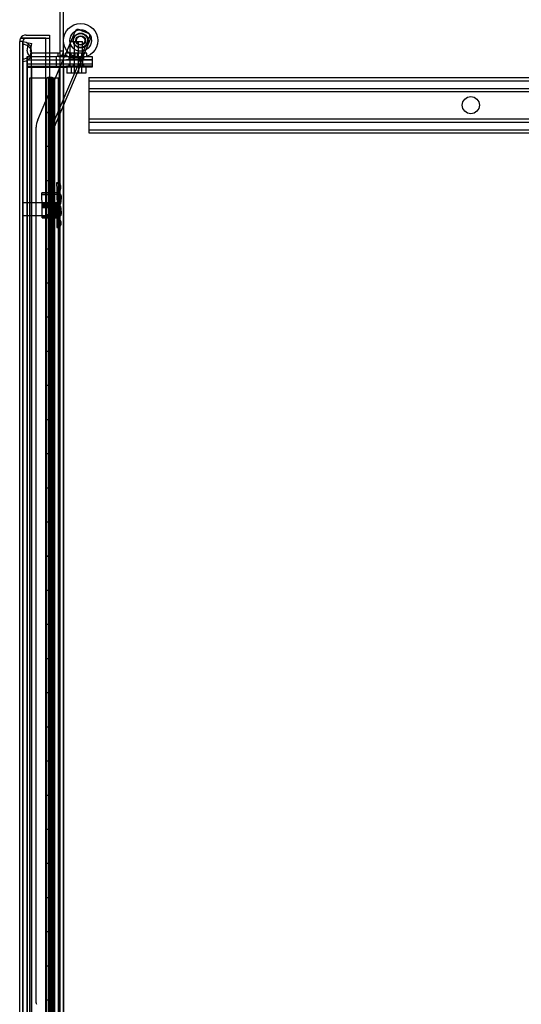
# Model space of a CAD drawing. Header units: inches. Extents: x 1 to 359, y -2 to 239.
# Tile 5 of 99: x 17 to 32, y 113 to 142. Entities that reach past the tile are written whole.
import ezdxf
from ezdxf.enums import TextEntityAlignment as Align
from ezdxf.lldxf.tags import DXFTag

# ---------------------------------------------------------------- set-up
doc = ezdxf.new("R2010")
doc.units = ezdxf.units.IN
doc.header["$MEASUREMENT"] = 0
for name, color, linetype in [('COM53964-2', 7, 'Continuous'), ('COM54746-60', 7, 'Continuous'), ('COM70098', 7, 'Continuous'), ('COM70220', 7, 'Continuous'), ('COM70739-9', 7, 'Continuous'), ('COM70839-3', 7, 'Continuous'), ('COM71196-6', 7, 'Continuous'), ('COM71197-1', 7, 'Continuous'), ('COM71302-1', 7, 'Continuous'), ('Default', 7, 'Continuous'), ('GSK87756', 7, 'Continuous'), ('NTS18147', 7, 'Continuous'), ('NTS86070', 7, 'Continuous'), ('ROL87452', 7, 'Continuous'), ('RVT17786', 7, 'Continuous'), ('SCC180005', 7, 'Continuous'), ('STD26122', 7, 'Continuous'), ('WAF25376', 7, 'Continuous'), ('WAM30038', 7, 'Continuous')]:
    doc.layers.add(name, color=color, linetype=linetype)
doc.styles.add('SEACAD_Times_New_Roman', font='times.ttf')
tags = doc.linetypes.add('HIDDEN2', pattern=[0.1875, 0.125, -0.0625]).pattern_tags.tags
tags[6:7] = [DXFTag(74, 4), DXFTag(75, 0), DXFTag(340, '0'), DXFTag(46, 0.0), DXFTag(50, 0.0), DXFTag(44, 0.0), DXFTag(45, 0.0)]
tags[4:5] = [DXFTag(74, 4), DXFTag(75, 0), DXFTag(340, '0'), DXFTag(46, 0.0), DXFTag(50, 0.0), DXFTag(44, 0.0), DXFTag(45, 0.0)]
doc.dimstyles.new('HAMMOND_(STH_-_540x360)', dxfattribs={"dimtxt": 2, "dimasz": 2.5, "dimexe": 1, "dimexo": 1, "dimgap": 0.5, "dimtad": 0, "dimtih": 1, "dimtoh": 1, "dimzin": 0, "dimdsep": 46, "dimtxsty": 'SEACAD_Times_New_Roman', "dimblk1": '_SE_FILLED', "dimblk2": '_SE_FILLED', "dimsah": 1, "dimcen": 1, "dimadec": 0, "dimazin": 0, "dimtfac": 0.8, "dimtofl": 0, "dimtmove": 0, "dimatfit": 3, "dimfxl": 1, "dimtolj": 1, "dimtzin": 0, "dimarcsym": 0})

# ---------------------------------------------------------------- blocks, each defined once
blk = doc.blocks.new('SE1')
at = {"layer": 'COM53964-2', "color": 7, "linetype": 'HIDDEN2'}
for p, q in [((19.055, 139.846), (19.055, 139.708)), ((19.055, 139.846), (41.43, 139.846)), ((19.055, 139.751), (41.43, 139.751)), ((19.055, 139.708), (19.055, 138.359)), ((19.055, 139.527), (41.43, 139.527)), ((19.055, 139.432), (41.43, 139.432)), ((19.055, 138.635), (41.43, 138.635)), ((19.055, 138.54), (41.43, 138.54)), ((19.055, 138.359), (19.055, 138.221)), ((19.055, 138.316), (41.43, 138.316)), ((19.055, 138.221), (41.43, 138.221))]:
    blk.add_line(p, q, dxfattribs=at)
blk.add_circle((30.242, 139.034), 0.25, dxfattribs=at)
at = {"layer": 'COM54746-60', "color": 7, "linetype": 'HIDDEN2'}
for p, q in [((17.796, 139.821), (17.31, 139.821)), ((17.31, 139.821), (17.31, 79.821)), ((17.852, 139.83), (17.852, 139.856)), ((17.852, 139.856), (17.902, 139.856)), ((17.902, 139.83), (17.852, 139.83)), ((17.86, 139.821), (17.86, 138.821)), ((17.865, 139.83), (17.865, 139.821)), ((17.865, 139.821), (17.865, 138.821)), ((17.902, 139.856), (17.927, 139.856)), ((17.902, 139.83), (17.927, 139.83)), ((17.904, 138.821), (17.904, 139.821)), ((17.91, 138.821), (17.91, 139.821)), ((17.915, 139.821), (17.915, 138.821)), ((17.927, 139.856), (17.977, 139.856)), ((17.977, 139.83), (17.927, 139.83)), ((17.956, 139.821), (17.956, 138.821)), ((17.965, 139.821), (17.965, 139.83)), ((17.965, 138.821), (17.965, 139.821)), ((17.97, 138.821), (17.97, 139.821)), ((17.977, 139.856), (17.977, 139.83)), ((18.032, 138.821), (18.032, 139.821)), ((18.041, 139.821), (18.041, 138.821)), ((18.045, 138.821), (18.045, 139.821)), ((18.05, 138.821), (18.05, 139.821)), ((18.151, 139.821), (18.151, 79.821)), ((17.86, 138.821), (17.86, 137.82)), ((17.865, 138.821), (17.865, 79.821)), ((17.904, 138.821), (17.904, 137.82)), ((17.91, 138.821), (17.91, 137.82)), ((17.915, 137.821), (17.915, 138.821)), ((17.956, 137.821), (17.956, 138.821)), ((17.965, 79.821), (17.965, 138.821)), ((17.97, 137.82), (17.97, 138.821)), ((18.001, 137.821), (18.001, 138.821)), ((18.05, 138.821), (18.045, 138.821)), ((18.05, 137.821), (18.05, 138.821)), ((17.86, 137.822), (17.798, 137.822)), ((17.86, 137.822), (17.904, 137.822)), ((17.86, 137.821), (17.86, 136.821)), ((18.032, 137.822), (17.904, 137.822)), ((17.904, 136.821), (17.904, 137.82)), ((17.91, 136.821), (17.91, 137.82)), ((17.915, 137.821), (17.915, 136.821)), ((17.956, 137.821), (17.956, 136.821)), ((17.97, 136.821), (17.97, 137.82)), ((18.032, 137.82), (18.032, 137.821)), ((18.032, 136.821), (18.032, 137.82)), ((18.041, 137.821), (18.041, 136.821)), ((18.045, 136.821), (18.045, 137.821)), ((18.05, 137.821), (18.045, 137.821)), ((18.05, 136.821), (18.05, 137.821)), ((17.86, 136.821), (17.86, 135.82)), ((17.904, 136.821), (17.904, 135.82)), ((17.91, 136.821), (17.91, 135.82)), ((17.915, 135.821), (17.915, 136.821)), ((17.956, 135.821), (17.956, 136.821)), ((17.97, 135.82), (17.97, 136.821)), ((18.001, 135.821), (18.001, 136.821)), ((18.05, 136.821), (18.045, 136.821)), ((18.05, 135.821), (18.05, 136.821)), ((18.213, 136.973), (18.151, 136.973)), ((18.151, 136.669), (18.213, 136.669)), ((17.86, 135.822), (17.798, 135.822)), ((17.86, 135.822), (17.904, 135.822)), ((17.86, 135.821), (17.86, 134.821)), ((18.032, 135.822), (17.904, 135.822)), ((17.915, 135.821), (17.915, 134.821)), ((17.956, 135.821), (17.956, 134.821)), ((18.032, 135.82), (18.032, 135.821)), ((18.041, 135.821), (18.041, 134.821)), ((18.045, 134.821), (18.045, 135.821)), ((18.05, 135.821), (18.045, 135.821)), ((18.05, 134.821), (18.05, 135.821)), ((17.904, 134.821), (17.904, 135.82)), ((17.91, 134.821), (17.91, 135.82)), ((17.97, 134.821), (17.97, 135.82)), ((18.032, 134.821), (18.032, 135.82)), ((17.86, 134.821), (17.86, 133.82)), ((17.904, 134.821), (17.904, 133.82)), ((17.91, 134.821), (17.91, 133.82)), ((17.915, 133.821), (17.915, 134.821)), ((17.956, 133.821), (17.956, 134.821)), ((17.97, 133.82), (17.97, 134.821)), ((18.001, 133.821), (18.001, 134.821)), ((18.05, 134.821), (18.045, 134.821)), ((18.05, 133.821), (18.05, 134.821)), ((17.86, 133.822), (17.798, 133.822)), ((17.86, 133.822), (17.904, 133.822)), ((17.86, 133.821), (17.86, 132.821)), ((18.032, 133.822), (17.904, 133.822)), ((17.904, 132.821), (17.904, 133.82)), ((17.91, 132.821), (17.91, 133.82)), ((17.915, 133.821), (17.915, 132.821)), ((17.956, 133.821), (17.956, 132.821)), ((17.97, 132.821), (17.97, 133.82)), ((18.032, 133.82), (18.032, 133.821)), ((18.032, 132.821), (18.032, 133.82)), ((18.041, 133.821), (18.041, 132.821)), ((18.045, 132.821), (18.045, 133.821)), ((18.05, 133.821), (18.045, 133.821)), ((18.05, 132.821), (18.05, 133.821)), ((17.86, 132.821), (17.86, 131.82)), ((17.904, 132.821), (17.904, 131.82)), ((17.91, 132.821), (17.91, 131.82)), ((17.915, 131.821), (17.915, 132.821)), ((17.956, 131.821), (17.956, 132.821)), ((17.97, 131.82), (17.97, 132.821)), ((18.001, 131.821), (18.001, 132.821)), ((18.05, 132.821), (18.045, 132.821)), ((18.05, 131.821), (18.05, 132.821)), ((17.86, 131.822), (17.798, 131.822)), ((17.86, 131.822), (17.904, 131.822)), ((17.86, 131.821), (17.86, 130.821)), ((18.032, 131.822), (17.904, 131.822)), ((17.904, 130.821), (17.904, 131.82)), ((17.91, 130.821), (17.91, 131.82)), ((17.915, 131.821), (17.915, 130.821)), ((17.956, 131.821), (17.956, 130.821)), ((17.97, 130.821), (17.97, 131.82)), ((18.032, 131.82), (18.032, 131.821)), ((18.032, 130.821), (18.032, 131.82)), ((18.041, 131.821), (18.041, 130.821)), ((18.045, 130.821), (18.045, 131.821)), ((18.05, 131.821), (18.045, 131.821)), ((18.05, 130.821), (18.05, 131.821)), ((18.213, 130.973), (18.151, 130.973)), ((17.86, 130.821), (17.86, 129.82)), ((17.904, 130.821), (17.904, 129.82)), ((17.91, 130.821), (17.91, 129.82)), ((17.915, 129.821), (17.915, 130.821)), ((17.956, 129.821), (17.956, 130.821)), ((17.97, 129.82), (17.97, 130.821)), ((18.001, 129.821), (18.001, 130.821)), ((18.05, 130.821), (18.045, 130.821)), ((18.05, 129.821), (18.05, 130.821)), ((18.151, 130.669), (18.213, 130.669)), ((17.86, 129.822), (17.798, 129.822)), ((17.86, 129.822), (17.904, 129.822)), ((17.86, 129.821), (17.86, 128.821)), ((18.032, 129.822), (17.904, 129.822)), ((17.904, 128.821), (17.904, 129.82)), ((17.91, 128.821), (17.91, 129.82)), ((17.915, 129.821), (17.915, 128.821)), ((17.956, 129.821), (17.956, 128.821)), ((17.97, 128.821), (17.97, 129.82)), ((18.032, 129.82), (18.032, 129.821)), ((18.032, 128.821), (18.032, 129.82)), ((18.041, 129.821), (18.041, 128.821)), ((18.045, 128.821), (18.045, 129.821)), ((18.05, 129.821), (18.045, 129.821)), ((18.05, 128.821), (18.05, 129.821)), ((17.86, 128.821), (17.86, 127.82)), ((17.904, 128.821), (17.904, 127.82)), ((17.91, 128.821), (17.91, 127.82)), ((17.915, 127.821), (17.915, 128.821)), ((17.956, 127.821), (17.956, 128.821)), ((17.97, 127.82), (17.97, 128.821)), ((18.001, 127.821), (18.001, 128.821)), ((18.05, 128.821), (18.045, 128.821)), ((18.05, 127.821), (18.05, 128.821)), ((17.86, 127.822), (17.798, 127.822)), ((17.86, 127.822), (17.904, 127.822)), ((17.86, 127.821), (17.86, 126.821)), ((18.032, 127.822), (17.904, 127.822)), ((17.904, 126.821), (17.904, 127.82)), ((17.91, 126.821), (17.91, 127.82)), ((17.915, 127.821), (17.915, 126.821)), ((17.956, 127.821), (17.956, 126.821)), ((17.97, 126.821), (17.97, 127.82)), ((18.032, 127.82), (18.032, 127.821)), ((18.032, 126.821), (18.032, 127.82)), ((18.041, 127.821), (18.041, 126.821)), ((18.045, 126.821), (18.045, 127.821)), ((18.05, 127.821), (18.045, 127.821)), ((18.05, 126.821), (18.05, 127.821)), ((17.86, 126.821), (17.86, 125.82)), ((17.904, 126.821), (17.904, 125.82)), ((17.91, 126.821), (17.91, 125.82)), ((17.915, 125.821), (17.915, 126.821)), ((17.956, 125.821), (17.956, 126.821)), ((17.97, 125.82), (17.97, 126.821)), ((18.001, 125.821), (18.001, 126.821)), ((18.05, 126.821), (18.045, 126.821)), ((18.05, 125.821), (18.05, 126.821)), ((17.86, 125.822), (17.798, 125.822)), ((17.86, 125.822), (17.904, 125.822)), ((17.86, 125.821), (17.86, 124.821)), ((18.032, 125.822), (17.904, 125.822)), ((17.904, 124.821), (17.904, 125.82)), ((17.91, 124.821), (17.91, 125.82)), ((17.915, 125.821), (17.915, 124.821)), ((17.956, 125.821), (17.956, 124.821)), ((17.97, 124.821), (17.97, 125.82)), ((18.032, 125.82), (18.032, 125.821)), ((18.032, 124.821), (18.032, 125.82)), ((18.041, 125.821), (18.041, 124.821)), ((18.045, 124.821), (18.045, 125.821)), ((18.05, 125.821), (18.045, 125.821)), ((18.05, 124.821), (18.05, 125.821)), ((18.213, 124.973), (18.151, 124.973)), ((17.86, 124.821), (17.86, 123.82)), ((17.904, 124.821), (17.904, 123.82)), ((17.91, 124.821), (17.91, 123.82)), ((17.915, 123.821), (17.915, 124.821)), ((17.956, 123.821), (17.956, 124.821)), ((17.97, 123.82), (17.97, 124.821)), ((18.001, 123.821), (18.001, 124.821)), ((18.05, 124.821), (18.045, 124.821)), ((18.05, 123.821), (18.05, 124.821)), ((18.151, 124.669), (18.213, 124.669)), ((17.86, 123.822), (17.798, 123.822)), ((17.86, 123.822), (17.904, 123.822)), ((17.86, 123.821), (17.86, 122.821)), ((18.032, 123.822), (17.904, 123.822)), ((17.904, 122.821), (17.904, 123.82)), ((17.91, 122.821), (17.91, 123.82)), ((17.915, 123.821), (17.915, 122.821)), ((17.956, 123.821), (17.956, 122.821)), ((17.97, 122.821), (17.97, 123.82)), ((18.032, 123.82), (18.032, 123.821)), ((18.032, 122.821), (18.032, 123.82)), ((18.041, 123.821), (18.041, 122.821)), ((18.045, 122.821), (18.045, 123.821)), ((18.05, 123.821), (18.045, 123.821)), ((18.05, 122.821), (18.05, 123.821)), ((17.86, 122.821), (17.86, 121.82)), ((17.904, 122.821), (17.904, 121.82)), ((17.91, 122.821), (17.91, 121.82)), ((17.915, 121.821), (17.915, 122.821)), ((17.956, 121.821), (17.956, 122.821)), ((17.97, 121.82), (17.97, 122.821)), ((18.001, 121.821), (18.001, 122.821)), ((18.05, 122.821), (18.045, 122.821)), ((18.05, 121.821), (18.05, 122.821)), ((17.86, 121.822), (17.798, 121.822)), ((17.86, 121.822), (17.904, 121.822)), ((17.86, 121.821), (17.86, 120.821)), ((18.032, 121.822), (17.904, 121.822)), ((17.904, 120.821), (17.904, 121.82)), ((17.91, 120.821), (17.91, 121.82)), ((17.915, 121.821), (17.915, 120.821)), ((17.956, 121.821), (17.956, 120.821)), ((17.97, 120.821), (17.97, 121.82)), ((18.032, 121.82), (18.032, 121.821)), ((18.032, 120.821), (18.032, 121.82)), ((18.041, 121.821), (18.041, 120.821)), ((18.045, 120.821), (18.045, 121.821)), ((18.05, 121.821), (18.045, 121.821)), ((18.05, 120.821), (18.05, 121.821)), ((17.86, 120.821), (17.86, 119.82)), ((17.904, 120.821), (17.904, 119.82)), ((17.91, 120.821), (17.91, 119.82)), ((17.915, 119.821), (17.915, 120.821)), ((17.956, 119.821), (17.956, 120.821)), ((17.97, 119.82), (17.97, 120.821)), ((18.001, 119.821), (18.001, 120.821)), ((18.05, 120.821), (18.045, 120.821)), ((18.05, 119.821), (18.05, 120.821)), ((17.86, 119.822), (17.798, 119.822)), ((17.86, 119.822), (17.904, 119.822)), ((17.86, 119.821), (17.86, 118.821)), ((18.032, 119.822), (17.904, 119.822)), ((17.904, 118.821), (17.904, 119.82)), ((17.91, 118.821), (17.91, 119.82)), ((17.915, 119.821), (17.915, 118.821)), ((17.956, 119.821), (17.956, 118.821)), ((17.97, 118.821), (17.97, 119.82)), ((18.032, 119.82), (18.032, 119.821)), ((18.032, 118.821), (18.032, 119.82)), ((18.041, 119.821), (18.041, 118.821)), ((18.045, 118.821), (18.045, 119.821)), ((18.05, 119.821), (18.045, 119.821)), ((18.05, 118.821), (18.05, 119.821)), ((17.86, 118.821), (17.86, 117.82)), ((17.904, 118.821), (17.904, 117.82)), ((17.91, 118.821), (17.91, 117.82)), ((17.915, 117.821), (17.915, 118.821)), ((17.956, 117.821), (17.956, 118.821)), ((17.97, 117.82), (17.97, 118.821)), ((18.001, 117.821), (18.001, 118.821)), ((18.05, 118.821), (18.045, 118.821)), ((18.05, 117.821), (18.05, 118.821)), ((18.213, 118.973), (18.151, 118.973)), ((18.151, 118.669), (18.213, 118.669)), ((17.86, 117.822), (17.798, 117.822)), ((17.86, 117.822), (17.904, 117.822)), ((17.86, 117.821), (17.86, 116.821)), ((18.032, 117.822), (17.904, 117.822)), ((17.904, 116.821), (17.904, 117.82)), ((17.91, 116.821), (17.91, 117.82)), ((17.915, 117.821), (17.915, 116.821)), ((17.956, 117.821), (17.956, 116.821)), ((17.97, 116.821), (17.97, 117.82)), ((18.032, 117.82), (18.032, 117.821)), ((18.032, 116.821), (18.032, 117.82)), ((18.041, 117.821), (18.041, 116.821)), ((18.045, 116.821), (18.045, 117.821)), ((18.05, 117.821), (18.045, 117.821)), ((18.05, 116.821), (18.05, 117.821)), ((17.86, 116.821), (17.86, 115.82)), ((17.904, 116.821), (17.904, 115.82)), ((17.91, 116.821), (17.91, 115.82)), ((17.915, 115.821), (17.915, 116.821)), ((17.956, 115.821), (17.956, 116.821)), ((17.97, 115.82), (17.97, 116.821)), ((18.001, 115.821), (18.001, 116.821)), ((18.05, 116.821), (18.045, 116.821)), ((18.05, 115.821), (18.05, 116.821)), ((17.86, 115.822), (17.798, 115.822)), ((17.86, 115.822), (17.904, 115.822)), ((17.86, 115.821), (17.86, 114.821)), ((18.032, 115.822), (17.904, 115.822)), ((17.904, 114.821), (17.904, 115.82)), ((17.91, 114.821), (17.91, 115.82)), ((17.915, 115.821), (17.915, 114.821)), ((17.956, 115.821), (17.956, 114.821)), ((17.97, 114.821), (17.97, 115.82)), ((18.032, 115.82), (18.032, 115.821)), ((18.032, 114.821), (18.032, 115.82)), ((18.041, 115.821), (18.041, 114.821)), ((18.045, 114.821), (18.045, 115.821)), ((18.05, 115.821), (18.045, 115.821)), ((18.05, 114.821), (18.05, 115.821)), ((17.86, 114.821), (17.86, 113.82)), ((17.904, 114.821), (17.904, 113.82)), ((17.91, 114.821), (17.91, 113.82)), ((17.915, 113.821), (17.915, 114.821)), ((17.956, 113.821), (17.956, 114.821)), ((17.97, 113.82), (17.97, 114.821)), ((18.001, 113.821), (18.001, 114.821)), ((18.05, 114.821), (18.045, 114.821)), ((18.05, 113.821), (18.05, 114.821)), ((17.86, 113.822), (17.798, 113.822)), ((17.86, 113.822), (17.904, 113.822)), ((17.86, 113.821), (17.86, 112.821)), ((18.032, 113.822), (17.904, 113.822)), ((17.904, 112.821), (17.904, 113.82)), ((17.91, 112.821), (17.91, 113.82)), ((17.915, 113.821), (17.915, 112.821)), ((17.956, 113.821), (17.956, 112.821)), ((17.97, 112.821), (17.97, 113.82)), ((18.032, 113.82), (18.032, 113.821)), ((18.032, 112.821), (18.032, 113.82)), ((18.041, 113.821), (18.041, 112.821)), ((18.045, 112.821), (18.045, 113.821)), ((18.05, 113.821), (18.045, 113.821)), ((18.05, 112.821), (18.05, 113.821)), ((17.86, 112.821), (17.86, 111.82)), ((17.904, 112.821), (17.904, 111.82)), ((17.91, 112.821), (17.91, 111.82)), ((17.915, 111.821), (17.915, 112.821)), ((17.956, 111.821), (17.956, 112.821)), ((17.97, 111.82), (17.97, 112.821)), ((18.001, 111.821), (18.001, 112.821)), ((18.05, 112.821), (18.045, 112.821)), ((18.05, 111.821), (18.05, 112.821)), ((18.213, 112.973), (18.151, 112.973))]:
    blk.add_line(p, q, dxfattribs=at)
at = {"layer": 'COM54746-60', "color": 7, "linetype": 'Continuous'}
for p, q in [((17.798, 139.821), (17.796, 139.821)), ((18.001, 139.821), (17.798, 139.821)), ((17.798, 139.821), (17.798, 138.821)), ((18.213, 139.821), (18.001, 139.821)), ((18.001, 139.821), (18.001, 138.821)), ((17.798, 138.821), (17.798, 137.82)), ((17.798, 138.821), (18.032, 138.821)), ((17.798, 138.821), (17.798, 138.821)), ((18.001, 138.821), (17.798, 138.821)), ((17.86, 138.821), (17.86, 138.821)), ((17.865, 138.821), (17.865, 138.821)), ((17.965, 138.821), (17.965, 138.821)), ((18.045, 138.821), (18.001, 138.821)), ((18.032, 137.821), (18.032, 138.821)), ((18.041, 137.821), (18.041, 138.821)), ((18.045, 138.821), (18.045, 137.821)), ((18.001, 137.821), (17.798, 137.821)), ((17.798, 137.821), (17.798, 136.821)), ((18.032, 137.82), (17.798, 137.82)), ((18.001, 137.821), (18.001, 136.821)), ((18.045, 137.821), (18.001, 137.821)), ((17.798, 136.821), (17.798, 135.82)), ((18.001, 136.821), (17.798, 136.821)), ((18.001, 136.821), (17.798, 136.821)), ((18.045, 136.821), (18.001, 136.821)), ((18.032, 135.821), (18.032, 136.821)), ((18.041, 135.821), (18.041, 136.821)), ((18.045, 136.821), (18.045, 135.821)), ((18.001, 135.821), (17.798, 135.821)), ((17.798, 135.821), (17.798, 134.821)), ((18.001, 135.821), (18.001, 134.821)), ((18.045, 135.821), (18.001, 135.821)), ((18.032, 135.82), (17.798, 135.82)), ((17.798, 134.821), (17.798, 133.82)), ((18.001, 134.821), (17.798, 134.821)), ((18.001, 134.821), (17.798, 134.821)), ((18.045, 134.821), (18.001, 134.821)), ((18.032, 133.821), (18.032, 134.821)), ((18.041, 133.821), (18.041, 134.821)), ((18.045, 134.821), (18.045, 133.821)), ((18.001, 133.821), (17.798, 133.821)), ((17.798, 133.821), (17.798, 132.821)), ((18.032, 133.82), (17.798, 133.82)), ((18.001, 133.821), (18.001, 132.821)), ((18.045, 133.821), (18.001, 133.821)), ((17.798, 132.821), (17.798, 131.82)), ((18.001, 132.821), (17.798, 132.821)), ((18.001, 132.821), (17.798, 132.821)), ((18.045, 132.821), (18.001, 132.821)), ((18.032, 131.821), (18.032, 132.821)), ((18.041, 131.821), (18.041, 132.821)), ((18.045, 132.821), (18.045, 131.821)), ((18.001, 131.821), (17.798, 131.821)), ((17.798, 131.821), (17.798, 130.821)), ((18.032, 131.82), (17.798, 131.82)), ((18.001, 131.821), (18.001, 130.821)), ((18.045, 131.821), (18.001, 131.821)), ((17.798, 130.821), (17.798, 129.82)), ((18.001, 130.821), (17.798, 130.821)), ((18.001, 130.821), (17.798, 130.821)), ((18.045, 130.821), (18.001, 130.821)), ((18.032, 129.821), (18.032, 130.821)), ((18.041, 129.821), (18.041, 130.821)), ((18.045, 130.821), (18.045, 129.821)), ((18.001, 129.821), (17.798, 129.821)), ((17.798, 129.821), (17.798, 128.821)), ((18.032, 129.82), (17.798, 129.82)), ((18.001, 129.821), (18.001, 128.821)), ((18.045, 129.821), (18.001, 129.821)), ((17.798, 128.821), (17.798, 127.82)), ((18.001, 128.821), (17.798, 128.821)), ((18.001, 128.821), (17.798, 128.821)), ((18.045, 128.821), (18.001, 128.821)), ((18.032, 127.821), (18.032, 128.821)), ((18.041, 127.821), (18.041, 128.821)), ((18.045, 128.821), (18.045, 127.821)), ((18.001, 127.821), (17.798, 127.821)), ((17.798, 127.821), (17.798, 126.821)), ((18.032, 127.82), (17.798, 127.82)), ((18.001, 127.821), (18.001, 126.821)), ((18.045, 127.821), (18.001, 127.821)), ((17.798, 126.821), (17.798, 125.82)), ((18.001, 126.821), (17.798, 126.821)), ((18.001, 126.821), (17.798, 126.821)), ((18.045, 126.821), (18.001, 126.821)), ((18.032, 125.821), (18.032, 126.821)), ((18.041, 125.821), (18.041, 126.821)), ((18.045, 126.821), (18.045, 125.821)), ((18.001, 125.821), (17.798, 125.821)), ((17.798, 125.821), (17.798, 124.821)), ((18.032, 125.82), (17.798, 125.82)), ((18.001, 125.821), (18.001, 124.821)), ((18.045, 125.821), (18.001, 125.821)), ((17.798, 124.821), (17.798, 123.82)), ((18.001, 124.821), (17.798, 124.821)), ((18.001, 124.821), (17.798, 124.821)), ((18.045, 124.821), (18.001, 124.821)), ((18.032, 123.821), (18.032, 124.821)), ((18.041, 123.821), (18.041, 124.821)), ((18.045, 124.821), (18.045, 123.821)), ((18.001, 123.821), (17.798, 123.821)), ((17.798, 123.821), (17.798, 122.821)), ((18.032, 123.82), (17.798, 123.82)), ((18.001, 123.821), (18.001, 122.821)), ((18.045, 123.821), (18.001, 123.821)), ((17.798, 122.821), (17.798, 121.82)), ((18.001, 122.821), (17.798, 122.821)), ((18.001, 122.821), (17.798, 122.821)), ((18.045, 122.821), (18.001, 122.821)), ((18.032, 121.821), (18.032, 122.821)), ((18.041, 121.821), (18.041, 122.821)), ((18.045, 122.821), (18.045, 121.821)), ((18.001, 121.821), (17.798, 121.821)), ((17.798, 121.821), (17.798, 120.821)), ((18.032, 121.82), (17.798, 121.82)), ((18.001, 121.821), (18.001, 120.821)), ((18.045, 121.821), (18.001, 121.821)), ((17.798, 120.821), (17.798, 119.82)), ((18.001, 120.821), (17.798, 120.821)), ((18.001, 120.821), (17.798, 120.821)), ((18.045, 120.821), (18.001, 120.821)), ((18.032, 119.821), (18.032, 120.821)), ((18.041, 119.821), (18.041, 120.821)), ((18.045, 120.821), (18.045, 119.821)), ((18.001, 119.821), (17.798, 119.821)), ((17.798, 119.821), (17.798, 118.821)), ((18.032, 119.82), (17.798, 119.82)), ((18.001, 119.821), (18.001, 118.821)), ((18.045, 119.821), (18.001, 119.821)), ((17.798, 118.821), (17.798, 117.82)), ((18.001, 118.821), (17.798, 118.821)), ((18.001, 118.821), (17.798, 118.821)), ((18.045, 118.821), (18.001, 118.821)), ((18.032, 117.821), (18.032, 118.821)), ((18.041, 117.821), (18.041, 118.821)), ((18.045, 118.821), (18.045, 117.821)), ((18.001, 117.821), (17.798, 117.821)), ((17.798, 117.821), (17.798, 116.821)), ((18.032, 117.82), (17.798, 117.82)), ((18.001, 117.821), (18.001, 116.821)), ((18.045, 117.821), (18.001, 117.821)), ((17.798, 116.821), (17.798, 115.82)), ((18.001, 116.821), (17.798, 116.821)), ((18.001, 116.821), (17.798, 116.821)), ((18.045, 116.821), (18.001, 116.821)), ((18.032, 115.821), (18.032, 116.821)), ((18.041, 115.821), (18.041, 116.821)), ((18.045, 116.821), (18.045, 115.821)), ((18.001, 115.821), (17.798, 115.821)), ((17.798, 115.821), (17.798, 114.821)), ((18.032, 115.82), (17.798, 115.82)), ((18.001, 115.821), (18.001, 114.821)), ((18.045, 115.821), (18.001, 115.821)), ((17.798, 114.821), (17.798, 113.82)), ((18.001, 114.821), (17.798, 114.821)), ((18.001, 114.821), (17.798, 114.821)), ((18.045, 114.821), (18.001, 114.821)), ((18.032, 113.821), (18.032, 114.821)), ((18.041, 113.821), (18.041, 114.821)), ((18.045, 114.821), (18.045, 113.821)), ((18.001, 113.821), (17.798, 113.821)), ((17.798, 113.821), (17.798, 112.821)), ((18.032, 113.82), (17.798, 113.82)), ((18.001, 113.821), (18.001, 112.821)), ((18.045, 113.821), (18.001, 113.821)), ((17.798, 112.821), (17.798, 111.82)), ((18.001, 112.821), (17.798, 112.821)), ((18.001, 112.821), (17.798, 112.821)), ((18.045, 112.821), (18.001, 112.821)), ((18.032, 111.821), (18.032, 112.821)), ((18.041, 111.821), (18.041, 112.821)), ((18.045, 112.821), (18.045, 111.821))]:
    blk.add_line(p, q, dxfattribs=at)
at = {"layer": 'COM70098', "color": 7, "linetype": 'HIDDEN2'}
for p, q in [((17.246, 140.462), (17.246, 140.367)), ((18.103, 140.367), (18.103, 140.462)), ((18.395, 140.462), (19.145, 140.462)), ((18.465, 140.462), (18.465, 140.367)), ((18.59, 140.462), (18.59, 140.367)), ((18.777, 140.367), (18.777, 140.462)), ((18.902, 140.367), (18.902, 140.462)), ((19.145, 140.462), (19.145, 140.367)), ((17.246, 140.367), (18.395, 140.367)), ((17.246, 140.245), (18.395, 140.245)), ((17.246, 140.245), (17.246, 140.15)), ((17.246, 140.15), (18.395, 140.15)), ((18.103, 140.15), (18.103, 140.245)), ((19.145, 140.367), (18.395, 140.367)), ((18.395, 140.245), (19.145, 140.245)), ((19.145, 140.15), (18.395, 140.15)), ((18.465, 140.245), (18.465, 140.15)), ((18.59, 140.245), (18.59, 140.15)), ((18.777, 140.15), (18.777, 140.245)), ((18.902, 140.15), (18.902, 140.245)), ((19.145, 140.245), (19.145, 140.15))]:
    blk.add_line(p, q, dxfattribs=at)
at = {"layer": 'COM70220', "color": 7, "linetype": 'HIDDEN2'}
for p, q in [((17.122, 140.814), (17.122, 140.886)), ((17.123, 140.886), (17.122, 140.886)), ((17.122, 140.315), (17.122, 140.814)), ((17.123, 140.814), (17.122, 140.814)), ((17.123, 140.814), (17.123, 140.886)), ((17.125, 140.637), (17.123, 140.886)), ((17.123, 140.315), (17.123, 140.814)), ((17.125, 140.565), (17.123, 140.814)), ((17.123, 140.388), (17.125, 140.637)), ((17.123, 140.316), (17.125, 140.565)), ((17.125, 140.565), (17.125, 140.637)), ((17.125, 140.315), (17.125, 140.565)), ((17.371, 140.565), (17.371, 140.637)), ((17.371, 140.315), (17.371, 140.565)), ((17.122, 140.388), (17.123, 140.388)), ((17.122, 140.316), (17.123, 140.316)), ((17.122, 79.255), (17.122, 140.315)), ((17.123, 79.255), (17.123, 140.315)), ((17.125, 79.255), (17.125, 140.315)), ((17.371, 79.255), (17.371, 140.315))]:
    blk.add_line(p, q, dxfattribs=at)
for centre, start, end in [((17.121, 140.637), 0, 90), ((17.121, 140.565), 0, 90), ((17.121, 140.637), 270, 0), ((17.121, 140.565), 270, 0)]:
    blk.add_arc(centre, 0.25, start, end, dxfattribs=at)
at = {"layer": 'COM70739-9', "color": 7, "linetype": 'HIDDEN2'}
for p, q in [((17.246, 140.15), (17.246, 79.53)), ((17.371, 140.15), (17.371, 79.53)), ((18.183, 140.15), (18.183, 79.53)), ((18.308, 140.15), (18.308, 79.53))]:
    blk.add_line(p, q, dxfattribs=at)
at = {"layer": 'COM70839-3', "color": 7, "linetype": 'HIDDEN2'}
for p, q in [((18.355, 140.492), (18.652, 141.192)), ((18.777, 140.339), (19.065, 141.017)), ((18.783, 141.245), (19.03, 141.141)), ((19.065, 141.017), (19.111, 140.998)), ((18.823, 140.319), (19.111, 140.998)), ((17.555, 138.607), (18.342, 140.462)), ((17.977, 138.428), (18.754, 140.257)), ((18.044, 138.4), (18.82, 140.229)), ((18.748, 140.243), (18.814, 140.214)), ((18.82, 140.229), (18.754, 140.257)), ((18.777, 140.339), (18.823, 140.319)), ((17.51, 112.744), (17.51, 138.386)), ((17.969, 110.483), (17.969, 138.386)), ((18.041, 110.483), (18.041, 138.386)), ((18.041, 137.817), (17.969, 137.817)), ((17.969, 134.817), (18.041, 134.817))]:
    blk.add_line(p, q, dxfattribs=at)
at = {"layer": 'COM70839-3', "color": 7, "linetype": 'Continuous'}
blk.add_line((18.342, 140.462), (18.355, 140.492), dxfattribs=at)
at = {"layer": 'COM70839-3', "color": 7, "linetype": 'HIDDEN2'}
blk.add_circle((18.811, 140.928), 0.129, dxfattribs=at)
for centre, radius, start, end in [((18.744, 141.153), 0.1, 67, 157), ((18.991, 141.049), 0.1, 33.5987, 67), ((18.96, 141.073), 0.119, 332.2751, 15.3228), ((18.077, 138.386), 0.567, 157, 180), ((18.077, 138.386), 0.108, 157, 180), ((18.077, 138.386), 0.036, 157, 180), ((17.635, 112.744), 0.125, 180, 199.8633)]:
    blk.add_arc(centre, radius, start, end, dxfattribs=at)
for points, knots in [([(19.074, 141.104), (19.075, 141.103), (19.076, 141.102), (19.077, 141.102), (19.077, 141.101), (19.077, 141.101), (19.078, 141.101), (19.079, 141.099), (19.08, 141.098), (19.084, 141.095), (19.086, 141.092), (19.092, 141.085), (19.096, 141.081), (19.106, 141.066), (19.111, 141.057), (19.117, 141.039), (19.117, 141.03), (19.117, 141.017), (19.116, 141.013), (19.115, 141.008), (19.115, 141.007), (19.114, 141.006), (19.114, 141.005), (19.114, 141.004), (19.113, 141.004), (19.113, 141.002), (19.112, 141), (19.111, 140.998)], [0, 0, 0, 0, 0.015625, 0.015625, 0.023438, 0.023438, 0.03125, 0.03125, 0.0625, 0.0625, 0.125, 0.125, 0.25, 0.25, 0.5, 0.5, 0.75, 0.75, 0.875, 0.875, 0.90625, 0.90625, 0.921875, 0.921875, 0.9375, 0.9375, 1, 1, 1, 1]), ([(18.754, 140.257), (18.754, 140.257), (18.754, 140.258), (18.754, 140.258), (18.754, 140.258), (18.754, 140.259), (18.754, 140.259), (18.755, 140.259), (18.755, 140.26), (18.756, 140.262), (18.756, 140.263), (18.757, 140.267), (18.758, 140.27), (18.76, 140.279), (18.761, 140.285), (18.766, 140.307), (18.77, 140.323), (18.777, 140.339)], [0, 0, 0, 0, 0.015625, 0.015625, 0.023438, 0.023438, 0.03125, 0.03125, 0.0625, 0.0625, 0.125, 0.125, 0.25, 0.25, 0.5, 0.5, 1, 1, 1, 1]), ([(18.82, 140.229), (18.82, 140.23), (18.821, 140.231), (18.821, 140.233), (18.822, 140.236), (18.822, 140.241), (18.821, 140.247), (18.82, 140.256), (18.818, 140.269), (18.817, 140.281), (18.817, 140.293), (18.818, 140.303), (18.82, 140.311), (18.822, 140.317), (18.823, 140.319)], [0, 0, 0, 0, 0.040175, 0.080102, 0.158226, 0.23381, 0.30692, 0.445198, 0.573002, 0.690655, 0.799398, 0.868041, 0.934412, 1, 1, 1, 1])]:
    blk.add_open_spline(points, degree=3, knots=knots, dxfattribs=at)
at = {"layer": 'COM71196-6', "color": 7, "linetype": 'Continuous'}
for p, q in [((17.216, 141.087), (17.901, 141.087)), ((17.901, 141.087), (17.901, 140.992)), ((17.026, 78.745), (17.026, 140.897)), ((17.216, 140.992), (17.051, 140.992)), ((17.051, 140.992), (17.216, 140.992)), ((17.796, 140.992), (17.216, 140.992)), ((17.216, 140.992), (17.901, 140.992)), ((17.796, 140.992), (17.901, 140.992)), ((17.796, 78.65), (17.796, 140.992)), ((17.901, 140.992), (17.901, 140.557))]:
    blk.add_line(p, q, dxfattribs=at)
at = {"layer": 'COM71196-6', "color": 7, "linetype": 'HIDDEN2'}
for p, q in [((17.121, 140.897), (17.026, 140.897)), ((17.121, 78.745), (17.121, 140.897)), ((17.901, 140.557), (17.901, 79.057))]:
    blk.add_line(p, q, dxfattribs=at)
at = {"layer": 'COM71196-6', "color": 7, "linetype": 'Continuous'}
for start, end in [(90, 150), (150, 180)]:
    blk.add_arc((17.216, 140.897), 0.19, start, end, dxfattribs=at)
at = {"layer": 'COM71196-6', "color": 7, "linetype": 'HIDDEN2'}
blk.add_arc((17.216, 140.897), 0.095, 90, 180, dxfattribs=at)
at = {"layer": 'COM71196-6', "color": 7, "linetype": 'Continuous'}
blk.add_ellipse((17.216, 140.897), major_axis=(0.19, 0), ratio=0.999171, start_param=2.617994, end_param=3.141593, dxfattribs=at)
at = {"layer": 'COM71196-6', "color": 7, "linetype": 'HIDDEN2'}
blk.add_ellipse((17.216, 140.897), major_axis=(0.095, 0), ratio=0.999171, start_param=1.570796, end_param=3.141593, dxfattribs=at)
at = {"layer": 'COM71197-1', "color": 7, "linetype": 'Continuous'}
for p, q in [((18.308, 140.492), (18.308, 143.742)), ((17.796, 140.462), (18.118, 140.462)), ((18.213, 140.462), (18.118, 140.462)), ((18.213, 140.462), (18.403, 140.462)), ((18.213, 79.152), (18.213, 140.462)), ((18.403, 140.492), (18.308, 140.492))]:
    blk.add_line(p, q, dxfattribs=at)
at = {"layer": 'COM71197-1', "color": 7, "linetype": 'HIDDEN2'}
for p, q in [((17.246, 140.462), (17.796, 140.462)), ((17.246, 79.152), (17.246, 140.462)), ((18.308, 79.152), (18.308, 140.462))]:
    blk.add_line(p, q, dxfattribs=at)
at = {"layer": 'COM71197-1', "color": 7, "linetype": 'Continuous'}
blk.add_arc((18.403, 140.477), 0.015, 270, 90, dxfattribs=at)
at = {"layer": 'COM71302-1', "color": 7, "linetype": 'Continuous'}
for p, q in [((18.213, 140.492), (18.213, 143.694)), ((18.165, 140.557), (17.796, 140.557)), ((18.308, 140.492), (18.213, 140.492))]:
    blk.add_line(p, q, dxfattribs=at)
at = {"layer": 'COM71302-1', "color": 7, "linetype": 'HIDDEN2'}
for p, q in [((17.248, 140.63), (17.288, 140.859)), ((17.288, 140.859), (17.382, 140.842)), ((17.341, 140.614), (17.382, 140.842)), ((17.796, 140.557), (17.389, 140.557)), ((18.146, 140.557), (18.146, 140.462)), ((18.308, 140.62), (18.213, 140.62))]:
    blk.add_line(p, q, dxfattribs=at)
for centre, radius, start, end in [((17.389, 140.605), 0.143, 170, 270), ((17.389, 140.605), 0.048, 170, 270), ((18.165, 140.605), 0.143, 307.7949, 360)]:
    blk.add_arc(centre, radius, start, end, dxfattribs=at)
at = {"layer": 'COM71302-1', "color": 7, "linetype": 'Continuous'}
for radius, end in [(0.048, 0), (0.143, 307.7949)]:
    blk.add_arc((18.165, 140.605), radius, 270, end, dxfattribs=at)
at = {"layer": 'GSK87756', "color": 7, "linetype": 'HIDDEN2'}
for p, q in [((17.246, 140.367), (18.395, 140.367)), ((17.246, 140.367), (17.246, 140.179)), ((17.246, 140.179), (18.395, 140.179)), ((18.103, 140.179), (18.103, 140.367)), ((18.395, 140.367), (19.145, 140.367)), ((19.145, 140.179), (18.395, 140.179)), ((18.496, 140.367), (18.496, 140.179)), ((18.621, 140.367), (18.621, 140.179)), ((18.746, 140.179), (18.746, 140.367)), ((18.871, 140.179), (18.871, 140.367)), ((19.145, 140.367), (19.145, 140.179))]:
    blk.add_line(p, q, dxfattribs=at)
at = {"layer": 'NTS18147', "color": 7, "linetype": 'HIDDEN2'}
for p, q in [((18.171, 136.758), (18.108, 136.756)), ((18.108, 136.756), (18.108, 136.752)), ((18.108, 136.752), (18.171, 136.753)), ((18.108, 136.752), (18.112, 136.563)), ((18.171, 136.753), (18.171, 136.758)), ((18.172, 136.699), (18.171, 136.753)), ((18.172, 136.699), (18.175, 136.565)), ((18.114, 136.477), (17.677, 136.467)), ((17.686, 136.027), (17.677, 136.467)), ((17.677, 136.434), (18.178, 136.445)), ((18.178, 136.414), (17.678, 136.403)), ((18.175, 136.565), (18.112, 136.563)), ((18.112, 136.563), (18.115, 136.445)), ((18.115, 136.445), (18.178, 136.447)), ((18.115, 136.445), (18.123, 136.068)), ((18.122, 136.451), (18.121, 136.262)), ((18.122, 136.451), (18.122, 136.456)), ((18.185, 136.455), (18.122, 136.456)), ((18.122, 136.451), (18.185, 136.451)), ((18.178, 136.447), (18.175, 136.565)), ((18.178, 136.447), (18.186, 136.069)), ((18.184, 136.396), (18.185, 136.451)), ((18.185, 136.455), (18.185, 136.451)), ((18.236, 136.606), (18.235, 136.66)), ((17.68, 135.738), (17.683, 136.178)), ((17.682, 136.146), (18.183, 136.143)), ((18.183, 136.112), (17.682, 136.115)), ((18.12, 136.176), (17.683, 136.178)), ((18.12, 136.144), (18.118, 135.767)), ((18.121, 136.262), (18.12, 136.144)), ((18.12, 136.144), (18.183, 136.144)), ((18.184, 136.262), (18.121, 136.262)), ((18.183, 136.144), (18.181, 135.767)), ((18.183, 136.144), (18.184, 136.262)), ((18.184, 136.396), (18.184, 136.262)), ((18.246, 136.301), (18.246, 136.356)), ((17.685, 136.09), (18.185, 136.102)), ((17.686, 136.06), (18.186, 136.071)), ((17.686, 136.027), (18.124, 136.037)), ((18.186, 136.069), (18.123, 136.068)), ((18.123, 136.068), (18.126, 135.95)), ((18.126, 135.95), (18.189, 135.951)), ((18.126, 135.95), (18.13, 135.761)), ((18.189, 135.951), (18.186, 136.069)), ((18.189, 135.951), (18.192, 135.817)), ((18.253, 135.859), (18.251, 135.913)), ((17.68, 135.802), (18.181, 135.799)), ((17.68, 135.771), (18.181, 135.768)), ((17.68, 135.738), (18.118, 135.736)), ((18.117, 135.649), (18.116, 135.46)), ((18.118, 135.767), (18.117, 135.649)), ((18.117, 135.649), (18.18, 135.649)), ((18.181, 135.767), (18.118, 135.767)), ((18.193, 135.763), (18.13, 135.761)), ((18.13, 135.757), (18.13, 135.761)), ((18.13, 135.757), (18.193, 135.758)), ((18.18, 135.649), (18.179, 135.515)), ((18.18, 135.649), (18.181, 135.767)), ((18.192, 135.817), (18.193, 135.763)), ((18.193, 135.763), (18.193, 135.758)), ((18.241, 135.554), (18.242, 135.609)), ((18.116, 135.46), (18.116, 135.456)), ((18.179, 135.46), (18.116, 135.46)), ((18.116, 135.456), (18.179, 135.455)), ((18.179, 135.515), (18.179, 135.46)), ((18.179, 135.455), (18.179, 135.46))]:
    blk.add_line(p, q, dxfattribs=at)
for centre, start, end in [((17.926, 136.252), 324.8989, 37.6313), ((17.926, 135.957), 323.2962, 36.0286)]:
    blk.add_arc(centre, 0.318, start, end, dxfattribs=at)
for centre, major_axis in [((17.917, 136.653), (-0.318, -0.007)), ((17.918, 136.599), (-0.318, -0.007)), ((17.928, 136.358), (-0.318, 0.002)), ((17.928, 136.303), (-0.318, 0.002)), ((17.933, 135.906), (-0.318, -0.007)), ((17.934, 135.851), (-0.318, -0.007)), ((17.923, 135.61), (-0.318, 0.002)), ((17.923, 135.556), (-0.318, 0.002))]:
    blk.add_ellipse(centre, major_axis=major_axis, ratio=0.5, start_param=2.506883, end_param=3.776302, dxfattribs=at)
at = {"layer": 'NTS86070', "color": 7, "linetype": 'HIDDEN2'}
for p, q in [((18.871, 140.562), (18.371, 140.562)), ((18.371, 140.462), (18.371, 140.562)), ((18.475, 140.462), (18.475, 140.432)), ((18.496, 140.462), (18.496, 140.562)), ((18.496, 140.422), (18.496, 140.562)), ((18.521, 140.562), (18.521, 140.422)), ((18.6, 140.462), (18.6, 140.432)), ((18.621, 140.422), (18.621, 140.562)), ((18.646, 140.562), (18.646, 140.422)), ((18.722, 140.422), (18.722, 140.562)), ((18.746, 140.422), (18.746, 140.562)), ((18.768, 140.432), (18.768, 140.462)), ((18.847, 140.422), (18.847, 140.562)), ((18.996, 140.562), (18.871, 140.562)), ((18.871, 140.422), (18.871, 140.562)), ((18.871, 140.462), (18.871, 140.562)), ((18.893, 140.432), (18.893, 140.462)), ((18.996, 140.462), (18.996, 140.562)), ((18.485, 140.422), (18.758, 140.422)), ((18.758, 140.422), (18.883, 140.422))]:
    blk.add_line(p, q, dxfattribs=at)
for centre, start, end in [((18.485, 140.432), 180, 270), ((18.61, 140.432), 180, 270), ((18.758, 140.432), 270, 0), ((18.883, 140.432), 270, 0)]:
    blk.add_arc(centre, 0.01, start, end, dxfattribs=at)
at = {"layer": 'ROL87452', "color": 7, "linetype": 'HIDDEN2'}
for radius in [0.5, 0.206]:
    blk.add_circle((18.811, 140.928), radius, dxfattribs=at)
at = {"layer": 'RVT17786', "color": 7, "linetype": 'HIDDEN2'}
for radius in [0.217, 0.125]:
    blk.add_circle((18.811, 140.928), radius, dxfattribs=at)
at = {"layer": 'SCC180005', "color": 7, "linetype": 'HIDDEN2'}
for p, q in [((18.498, 140.9), (18.744, 140.9)), ((18.498, 140.9), (18.498, 140.15)), ((18.623, 140.9), (18.623, 140.15)), ((18.744, 140.15), (18.744, 140.9)), ((18.746, 140.9), (18.869, 140.9)), ((18.869, 140.15), (18.869, 140.9)), ((18.405, 140.15), (18.405, 139.976)), ((18.53, 140.15), (18.53, 139.976)), ((18.621, 140.15), (18.621, 139.976)), ((18.746, 140.15), (18.746, 139.976)), ((18.837, 140.15), (18.837, 139.976)), ((18.962, 140.15), (18.962, 139.976)), ((18.621, 139.976), (18.405, 139.976)), ((18.837, 139.976), (18.621, 139.976)), ((18.962, 139.976), (18.837, 139.976))]:
    blk.add_line(p, q, dxfattribs=at)
at = {"layer": 'STD26122', "color": 7, "linetype": 'HIDDEN2'}
for p, q in [((18.086, 136.177), (17.121, 136.177)), ((18.086, 136.177), (18.086, 135.807)), ((18.121, 136.142), (18.086, 136.177)), ((18.121, 135.842), (18.121, 136.142)), ((18.086, 135.807), (18.121, 135.842)), ((17.121, 135.807), (18.086, 135.807))]:
    blk.add_line(p, q, dxfattribs=at)
at = {"layer": 'WAF25376', "color": 7, "linetype": 'HIDDEN2'}
for radius in [0.315, 0.14]:
    blk.add_circle((18.811, 140.928), radius, dxfattribs=at)
at = {"layer": 'WAM30038', "color": 7, "linetype": 'HIDDEN2'}
for p, q in [((17.892, 136.462), (17.876, 136.48)), ((17.877, 136.425), (17.876, 136.48)), ((17.921, 136.454), (17.877, 136.425)), ((17.877, 136.425), (17.893, 136.413)), ((17.878, 136.4), (17.922, 136.43)), ((17.881, 136.269), (17.878, 136.4)), ((17.894, 136.388), (17.878, 136.4)), ((17.893, 136.413), (17.892, 136.462)), ((17.893, 136.413), (17.957, 136.455)), ((17.958, 136.43), (17.894, 136.388)), ((17.964, 136.46), (17.935, 136.46)), ((17.937, 136.628), (17.953, 135.878)), ((17.961, 136.628), (17.937, 136.628)), ((17.963, 136.539), (17.939, 136.538)), ((17.961, 136.628), (17.977, 135.878)), ((17.925, 136.27), (17.881, 136.269)), ((17.881, 136.234), (17.926, 136.235)), ((17.884, 136.102), (17.881, 136.234)), ((17.882, 136.185), (17.882, 136.131)), ((17.898, 136.167), (17.882, 136.185)), ((17.882, 136.131), (17.882, 136.185)), ((17.882, 136.131), (17.927, 136.159)), ((17.927, 136.159), (17.882, 136.131)), ((17.927, 136.134), (17.882, 136.106)), ((17.882, 136.106), (17.927, 136.134)), ((17.898, 136.118), (17.882, 136.131)), ((17.882, 136.131), (17.898, 136.118)), ((17.884, 136.102), (17.9, 136.115)), ((17.896, 136.269), (17.894, 136.388)), ((17.9, 136.115), (17.897, 136.234)), ((17.898, 136.167), (17.898, 136.118)), ((17.898, 136.118), (17.898, 136.167)), ((17.963, 136.159), (17.898, 136.118)), ((17.898, 136.118), (17.963, 136.159)), ((17.898, 136.093), (17.963, 136.134)), ((17.963, 136.134), (17.898, 136.093)), ((17.9, 136.115), (17.966, 136.076)), ((17.925, 136.27), (17.962, 136.271)), ((17.926, 136.235), (17.962, 136.236)), ((17.97, 136.164), (17.941, 136.164)), ((17.947, 136.332), (17.943, 135.582)), ((17.971, 136.332), (17.947, 136.332)), ((17.971, 136.242), (17.947, 136.243)), ((17.971, 136.332), (17.967, 135.582)), ((17.881, 135.94), (17.88, 135.808)), ((17.88, 135.808), (17.881, 135.94)), ((17.896, 135.821), (17.88, 135.808)), ((17.88, 135.808), (17.896, 135.821)), ((17.882, 136.106), (17.881, 135.975)), ((17.881, 135.975), (17.882, 136.106)), ((17.926, 135.974), (17.881, 135.975)), ((17.881, 135.94), (17.926, 135.939)), ((17.882, 136.106), (17.898, 136.093)), ((17.898, 136.093), (17.882, 136.106)), ((17.93, 136.075), (17.884, 136.102)), ((17.9, 136.091), (17.885, 136.078)), ((17.886, 136.023), (17.885, 136.078)), ((17.885, 136.078), (17.93, 136.05)), ((17.886, 136.023), (17.902, 136.041)), ((17.897, 135.94), (17.896, 135.821)), ((17.896, 135.821), (17.897, 135.94)), ((17.961, 135.779), (17.896, 135.821)), ((17.896, 135.821), (17.961, 135.779)), ((17.898, 136.093), (17.897, 135.975)), ((17.897, 135.975), (17.898, 136.093)), ((17.902, 136.041), (17.9, 136.091)), ((17.966, 136.051), (17.9, 136.091)), ((17.926, 135.974), (17.962, 135.974)), ((17.926, 135.939), (17.962, 135.939)), ((17.944, 136.045), (17.944, 136.045)), ((17.944, 136.045), (17.973, 136.046)), ((17.951, 135.967), (17.975, 135.968)), ((17.953, 135.878), (17.977, 135.878)), ((17.88, 135.808), (17.925, 135.78)), ((17.925, 135.78), (17.88, 135.808)), ((17.88, 135.783), (17.896, 135.796)), ((17.896, 135.796), (17.88, 135.783)), ((17.88, 135.783), (17.88, 135.729)), ((17.925, 135.755), (17.88, 135.783)), ((17.88, 135.729), (17.88, 135.783)), ((17.88, 135.783), (17.925, 135.755)), ((17.88, 135.729), (17.896, 135.747)), ((17.896, 135.796), (17.896, 135.747)), ((17.896, 135.796), (17.961, 135.755)), ((17.896, 135.747), (17.896, 135.796)), ((17.961, 135.755), (17.896, 135.796)), ((17.938, 135.75), (17.938, 135.75)), ((17.938, 135.75), (17.968, 135.749)), ((17.943, 135.671), (17.967, 135.671)), ((17.943, 135.582), (17.967, 135.582))]:
    blk.add_line(p, q, dxfattribs=at)
for centre, radius, start, end in [((17.927, 136.252), 0.0181, 3.0369, 94.3381), ((17.927, 136.253), 0.0182, 268.426, 359.2593), ((17.363, 136.866), 0.854, 311.3723, 313.1077), ((17.366, 136.863), 0.85, 311.3683, 313.1117), ((17.927, 135.956), 0.0181, 1.4343, 92.7355), ((17.927, 135.957), 0.0182, 266.8233, 357.6567), ((17.378, 135.334), 0.854, 47.8198, 49.5552), ((17.355, 135.057), 0.85, 47.2156, 47.9566), ((17.352, 135.054), 0.854, 46.2172, 47.9525)]:
    blk.add_arc(centre, radius, start, end, dxfattribs=at)
for points, knots in [([(17.876, 136.48), (17.888, 136.491), (17.901, 136.503), (17.914, 136.515), (17.916, 136.517), (17.918, 136.519), (17.92, 136.521)], [0, 0, 0, 0, 0.858552, 0.858552, 0.858552, 1, 1, 1, 1]), ([(17.956, 136.521), (17.954, 136.52), (17.953, 136.518), (17.951, 136.517), (17.932, 136.499), (17.912, 136.48), (17.892, 136.462)], [0, 0, 0, 0, 0.073129, 0.073129, 0.073129, 1, 1, 1, 1]), ([(17.939, 136.538), (17.939, 136.538), (17.938, 136.538), (17.935, 136.535), (17.934, 136.534), (17.928, 136.528), (17.924, 136.524), (17.92, 136.521)], [0, 0, 0, 0, 0.25, 0.25, 0.5, 0.5, 1, 1, 1, 1]), ([(17.92, 136.521), (17.922, 136.523), (17.924, 136.524), (17.928, 136.528), (17.93, 136.53), (17.934, 136.534), (17.935, 136.535), (17.938, 136.538), (17.939, 136.538), (17.939, 136.538)], [0, 0, 0, 0, 0.25, 0.25, 0.5, 0.5, 0.75, 0.75, 1, 1, 1, 1]), ([(17.935, 136.46), (17.934, 136.46), (17.934, 136.46), (17.93, 136.459), (17.926, 136.457), (17.921, 136.454)], [0.4389304, 0.4389304, 0.4389304, 0.4389304, 0.5, 0.5, 1, 1, 1, 1]), ([(17.922, 136.43), (17.924, 136.431), (17.926, 136.433), (17.93, 136.436), (17.932, 136.438), (17.936, 136.443), (17.937, 136.445), (17.94, 136.45), (17.94, 136.453), (17.94, 136.455)], [0, 0, 0, 0, 0.25, 0.25, 0.5, 0.5, 0.75, 0.75, 1, 1, 1, 1]), ([(17.882, 136.185), (17.895, 136.197), (17.908, 136.208), (17.921, 136.22), (17.923, 136.221), (17.925, 136.223), (17.927, 136.225)], [0, 0, 0, 0, 0.858552, 0.858552, 0.858552, 1, 1, 1, 1]), ([(17.964, 136.225), (17.962, 136.224), (17.96, 136.222), (17.959, 136.221), (17.939, 136.203), (17.918, 136.185), (17.898, 136.167)], [0, 0, 0, 0, 0.073129, 0.073129, 0.073129, 1, 1, 1, 1]), ([(17.946, 136.159), (17.946, 136.161), (17.945, 136.162), (17.943, 136.164), (17.941, 136.164), (17.936, 136.163), (17.931, 136.162), (17.927, 136.159)], [0, 0, 0, 0, 0.25, 0.25, 0.5, 0.5, 1, 1, 1, 1]), ([(17.927, 136.134), (17.929, 136.136), (17.931, 136.137), (17.935, 136.141), (17.937, 136.143), (17.941, 136.147), (17.943, 136.149), (17.945, 136.154), (17.946, 136.157), (17.946, 136.159)], [0, 0, 0, 0, 0.25, 0.25, 0.5, 0.5, 0.75, 0.75, 1, 1, 1, 1]), ([(17.932, 135.984), (17.93, 135.986), (17.927, 135.988), (17.925, 135.99), (17.912, 136.001), (17.899, 136.012), (17.886, 136.023)], [0, 0, 0, 0, 0.141448, 0.141448, 0.141448, 1, 1, 1, 1]), ([(17.902, 136.041), (17.922, 136.024), (17.943, 136.007), (17.963, 135.989), (17.965, 135.988), (17.966, 135.986), (17.968, 135.985)], [0, 0, 0, 0, 0.926871, 0.926871, 0.926871, 1, 1, 1, 1]), ([(17.949, 136.051), (17.949, 136.053), (17.948, 136.055), (17.946, 136.06), (17.944, 136.063), (17.938, 136.069), (17.934, 136.072), (17.93, 136.075)], [0, 0, 0, 0, 0.25, 0.25, 0.5, 0.5, 1, 1, 1, 1]), ([(17.93, 136.05), (17.932, 136.049), (17.935, 136.048), (17.939, 136.046), (17.941, 136.046), (17.943, 136.046), (17.944, 136.045), (17.944, 136.045)], [0, 0, 0, 0, 0.25, 0.25, 0.5, 0.5, 0.5626015, 0.5626015, 0.5626015, 0.5626015]), ([(17.924, 135.689), (17.922, 135.69), (17.92, 135.692), (17.918, 135.694), (17.905, 135.706), (17.892, 135.717), (17.88, 135.729)], [0, 0, 0, 0, 0.141448, 0.141448, 0.141448, 1, 1, 1, 1]), ([(17.896, 135.747), (17.916, 135.729), (17.936, 135.711), (17.956, 135.693), (17.957, 135.691), (17.959, 135.69), (17.96, 135.688)], [0, 0, 0, 0, 0.926871, 0.926871, 0.926871, 1, 1, 1, 1]), ([(17.944, 135.755), (17.944, 135.757), (17.943, 135.759), (17.94, 135.764), (17.939, 135.767), (17.933, 135.773), (17.929, 135.777), (17.925, 135.78)], [0, 0, 0, 0, 0.25, 0.25, 0.5, 0.5, 1, 1, 1, 1]), ([(17.925, 135.755), (17.927, 135.753), (17.929, 135.752), (17.933, 135.751), (17.935, 135.75), (17.939, 135.749), (17.94, 135.75), (17.943, 135.751), (17.944, 135.753), (17.944, 135.755)], [0, 0, 0, 0, 0.25, 0.25, 0.5, 0.5, 0.75, 0.75, 1, 1, 1, 1])]:
    blk.add_open_spline(points, degree=3, knots=knots, dxfattribs=at)
blk = doc.blocks.new('DMBLK14')
at = {"layer": 'Default', "linetype": 'Continuous', "transparency": 16777216}
for points in [[(19.526, 154.806), (17.026, 154.389), (19.526, 153.972)], [(40.96, 154.806), (40.96, 153.972), (43.46, 154.389)]]:
    blk.add_hatch(color=7, dxfattribs=at).paths.add_polyline_path(points)
at = {"layer": 'Default', "color": 7, "linetype": 'Continuous', "transparency": 16777216}
for p, q in [((17.026, 141.897), (17.026, 155.389)), ((43.46, 141.897), (43.46, 155.389)), ((17.026, 154.389), (26.131, 154.389)), ((34.355, 154.389), (43.46, 154.389))]:
    blk.add_line(p, q, dxfattribs=at)
at = {"layer": 'Default', "color": 7, "linetype": 'Continuous', "transparency": 16777216, "style": 'SEACAD_Times_New_Roman'}
blk.add_text('26.43', height=2, dxfattribs=at).set_placement((26.831, 155.389), align=Align.TOP_LEFT)
blk = doc.blocks.new('_SE_FILLED')
at = {"color": 0}
blk.add_line((0, 0), (-1, 0), dxfattribs=at)
blk.add_solid([(0, 0), (-1, -0.1665), (-1, 0.1665), (0, 0)], dxfattribs=at)

msp = doc.modelspace()

# ---------------------------------------------------------------- block references
at = {"layer": 'Default'}
msp.add_blockref('SE1', (0, 0), dxfattribs=at)

# ---------------------------------------------------------------- dimensions: what is measured, and where the dimension line sits
at = {"layer": 'Default', "color": 7, "linetype": 'Continuous'}
dim = msp.add_linear_dim(base=(17.026, 154.389), p1=(17.026, 140.897), p2=(43.46, 140.897), angle=0, text='\\A1;<>', dimstyle='HAMMOND_(STH_-_540x360)', dxfattribs=at)
dim.commit()
dim.dimension.update_dxf_attribs({"geometry": 'DMBLK14', "text_midpoint": (30.243, 154.389), "dimtype": 161})

doc.saveas('drawing.dxf')
